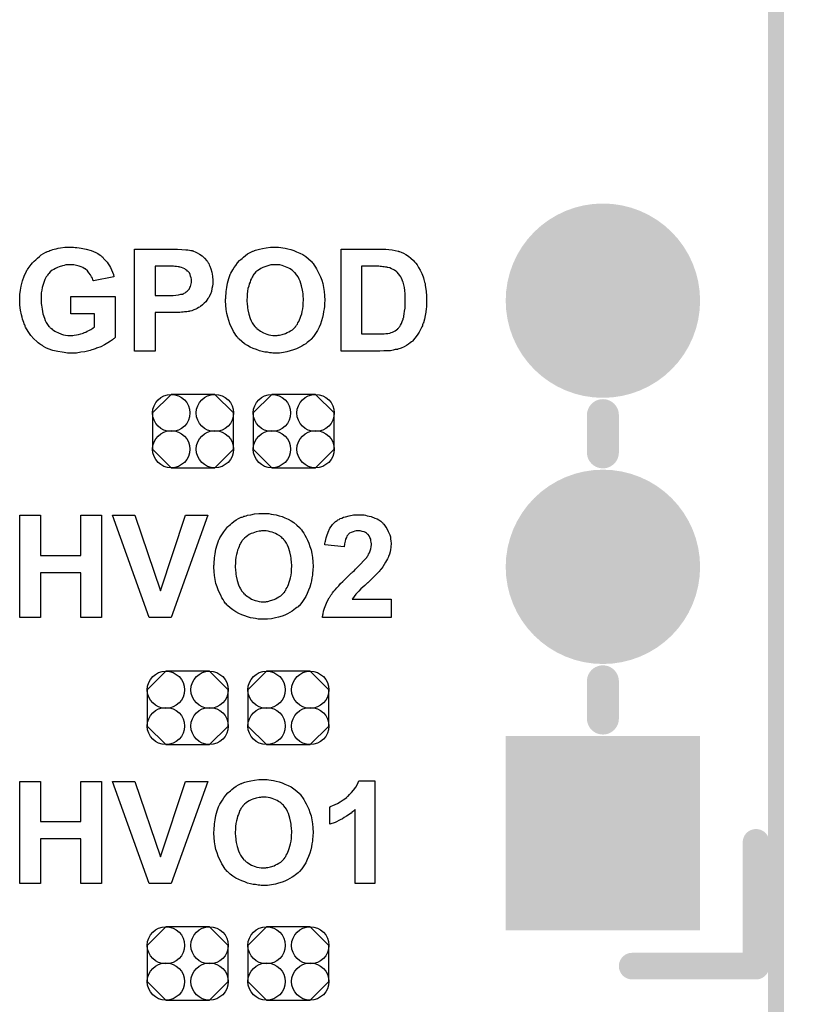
# Model space of a CAD drawing. Extents: x -0.07 to 0.96, y -0.15 to 1.54.
# Tile 13 of 14: x 0.67 to 0.96, y 0.77 to 1.14. Entities that reach past the tile are written whole.
import ezdxf

# ---------------------------------------------------------------- set-up
doc = ezdxf.new("R2010")
doc.units = 0
doc.layers.get('0').update_dxf_attribs({"linetype": 'CONTINUOUS'})
for name, color, linetype in [('gko', 6, 'CONTINUOUS'), ('gto', 2, 'CONTINUOUS'), ('gts', 1, 'CONTINUOUS')]:
    doc.layers.add(name, color=color, linetype=linetype)

# ---------------------------------------------------------------- blocks, each defined once
blk = doc.blocks.new('D27')
at = {"const_width": 0.006}
blk.add_lwpolyline([(-0.003, 0, 1), (0.003, 0, 1)], format="xyb", close=True, dxfattribs=at)
blk = doc.blocks.new('D29')
at = {"const_width": 0.005}
blk.add_lwpolyline([(-0.0025, 0, 1), (0.0025, 0, 1)], format="xyb", close=True, dxfattribs=at)
blk = doc.blocks.new('D45')
blk.add_lwpolyline([(0.0152, -0.0068), (0.0152, 0.0068), (0.0082, 0.0138), (-0.0082, 0.0138), (-0.0152, 0.0068), (-0.0152, -0.0068), (-0.0082, -0.0138), (0.0082, -0.0138)], close=True)
for centre in [(-0.0082, 0.0068), (0.0082, 0.0068), (-0.0082, -0.0068), (0.0082, -0.0068)]:
    blk.add_circle(centre, 0.007)
blk = doc.blocks.new('D60')
at = {"const_width": 0.073}
blk.add_lwpolyline([(-0.0365, 0), (0.0365, 0)], dxfattribs=at)
blk = doc.blocks.new('D61')
at = {"const_width": 0.0365}
blk.add_lwpolyline([(-0.01825, 0, 1), (0.01825, 0, 1)], format="xyb", close=True, dxfattribs=at)

msp = doc.modelspace()

# ---------------------------------------------------------------- linework, layer by layer
at = {"layer": 'gko', "color": 6, "const_width": 0.006}
msp.add_lwpolyline([(0.95, -0.05), (0.95, 1.45)], dxfattribs=at)
at = {"layer": 'gto', "color": 2}
for points in [[(0.6862, 1.0531), (0.6868, 1.053), (0.6875, 1.053), (0.6883, 1.0529), (0.6891, 1.0527), (0.6909, 1.0524), (0.6928, 1.0519), (0.6937, 1.0515), (0.6946, 1.0511), (0.6954, 1.0507), (0.6962, 1.0501), (0.6962, 1.0501), (0.6964, 1.05), (0.6966, 1.0498), (0.6969, 1.0496), (0.6972, 1.0493), (0.6975, 1.0489), (0.6979, 1.0485), (0.6984, 1.048), (0.6988, 1.0474), (0.6992, 1.0468), (0.6997, 1.0461), (0.7001, 1.0454), (0.7005, 1.0446), (0.7009, 1.0437), (0.7012, 1.0428), (0.7014, 1.0419), (0.6937, 1.0404), (0.6937, 1.0405), (0.6936, 1.0405), (0.6935, 1.0409), (0.6933, 1.0414), (0.693, 1.042), (0.6926, 1.0427), (0.692, 1.0435), (0.6914, 1.0442), (0.6906, 1.0449), (0.6905, 1.0449), (0.6902, 1.0451), (0.6897, 1.0454), (0.6891, 1.0457), (0.6883, 1.046), (0.6873, 1.0462), (0.6863, 1.0465), (0.685, 1.0465), (0.6845, 1.0465), (0.6842, 1.0465), (0.6838, 1.0464), (0.6833, 1.0464), (0.6827, 1.0462), (0.6821, 1.0461), (0.6808, 1.0457), (0.6802, 1.0455), (0.6795, 1.0451), (0.6788, 1.0447), (0.6782, 1.0444), (0.6775, 1.0438), (0.6769, 1.0432), (0.6769, 1.0432), (0.6768, 1.0431), (0.6767, 1.0429), (0.6765, 1.0426), (0.6763, 1.0423), (0.676, 1.0419), (0.6757, 1.0414), (0.6755, 1.0409), (0.6752, 1.0402), (0.6749, 1.0395), (0.6747, 1.0387), (0.6744, 1.0379), (0.6743, 1.0369), (0.6741, 1.0359), (0.674, 1.0348), (0.674, 1.0336), (0.674, 1.0336), (0.674, 1.0334), (0.674, 1.033), (0.674, 1.0325), (0.6741, 1.0319), (0.6742, 1.0313), (0.6743, 1.0305), (0.6744, 1.0298), (0.6747, 1.0281), (0.6753, 1.0264), (0.6756, 1.0255), (0.676, 1.0248), (0.6765, 1.024), (0.677, 1.0233), (0.677, 1.0233), (0.6772, 1.0232), (0.6773, 1.023), (0.6775, 1.0228), (0.6779, 1.0225), (0.6782, 1.0222), (0.6787, 1.0219), (0.6792, 1.0216), (0.6797, 1.0213), (0.6803, 1.021), (0.6817, 1.0204), (0.6824, 1.0202), (0.6832, 1.02), (0.6841, 1.0199), (0.685, 1.0199), (0.6854, 1.0199), (0.6859, 1.0199), (0.6865, 1.02), (0.6873, 1.0201), (0.6881, 1.0203), (0.689, 1.0205), (0.6899, 1.0208), (0.6899, 1.0208), (0.69, 1.0209), (0.6903, 1.021), (0.6908, 1.0212), (0.6913, 1.0215), (0.692, 1.0218), (0.6927, 1.0222), (0.6934, 1.0227), (0.6941, 1.0232), (0.6941, 1.0281), (0.6852, 1.0281), (0.6852, 1.0346), (0.7019, 1.0346), (0.7019, 1.0192), (0.7018, 1.0191), (0.7016, 1.0189), (0.7015, 1.0188), (0.7012, 1.0186), (0.7009, 1.0183), (0.7001, 1.0178), (0.6991, 1.0172), (0.6979, 1.0164), (0.6965, 1.0157), (0.6948, 1.0151), (0.6947, 1.0151), (0.6946, 1.015), (0.6944, 1.0149), (0.694, 1.0148), (0.6936, 1.0147), (0.6931, 1.0145), (0.6925, 1.0143), (0.6919, 1.0142), (0.6905, 1.0138), (0.6889, 1.0136), (0.6873, 1.0133), (0.6855, 1.0133), (0.6849, 1.0133), (0.6845, 1.0133), (0.6839, 1.0133), (0.6833, 1.0134), (0.6827, 1.0135), (0.6819, 1.0136), (0.6803, 1.0139), (0.6785, 1.0143), (0.6767, 1.0149), (0.6758, 1.0153), (0.6749, 1.0158), (0.6749, 1.0158), (0.6748, 1.0159), (0.6745, 1.0161), (0.6742, 1.0163), (0.6738, 1.0165), (0.6734, 1.0168), (0.6729, 1.0172), (0.6724, 1.0177), (0.6713, 1.0187), (0.6702, 1.0199), (0.6692, 1.0214), (0.6682, 1.023), (0.6682, 1.0231), (0.6681, 1.0233), (0.668, 1.0235), (0.6679, 1.0239), (0.6677, 1.0243), (0.6675, 1.0248), (0.6673, 1.0254), (0.6671, 1.0261), (0.6669, 1.0268), (0.6667, 1.0277), (0.6663, 1.0294), (0.6661, 1.0313), (0.666, 1.0333), (0.666, 1.0334), (0.666, 1.0336), (0.666, 1.0339), (0.6661, 1.0343), (0.6661, 1.0349), (0.6661, 1.0355), (0.6662, 1.0361), (0.6663, 1.0369), (0.6666, 1.0385), (0.6671, 1.0404), (0.6677, 1.0422), (0.6681, 1.0431), (0.6685, 1.044), (0.6686, 1.044), (0.6686, 1.0442), (0.6688, 1.0444), (0.6689, 1.0447), (0.6692, 1.0451), (0.6696, 1.0456), (0.6699, 1.0461), (0.6703, 1.0466), (0.6708, 1.0472), (0.6714, 1.0478), (0.672, 1.0484), (0.6727, 1.049), (0.6734, 1.0496), (0.6741, 1.0502), (0.6758, 1.0512), (0.6759, 1.0512), (0.676, 1.0513), (0.6762, 1.0514), (0.6765, 1.0515), (0.6769, 1.0516), (0.6773, 1.0518), (0.6778, 1.052), (0.6784, 1.0522), (0.679, 1.0524), (0.6797, 1.0525), (0.6805, 1.0527), (0.6813, 1.0529), (0.683, 1.0531), (0.685, 1.0531), (0.6857, 1.0531), (0.6862, 1.0531)], [(0.7239, 1.0524), (0.7253, 1.0524), (0.7269, 1.0522), (0.7284, 1.0521), (0.7291, 1.0521), (0.7298, 1.052), (0.7303, 1.0519), (0.7308, 1.0518), (0.7308, 1.0518), (0.7309, 1.0517), (0.7311, 1.0517), (0.7313, 1.0516), (0.7319, 1.0514), (0.7327, 1.051), (0.7335, 1.0505), (0.7345, 1.0499), (0.7354, 1.049), (0.7363, 1.048), (0.7363, 1.048), (0.7364, 1.0479), (0.7365, 1.0477), (0.7366, 1.0475), (0.7368, 1.0472), (0.737, 1.0469), (0.7372, 1.0465), (0.7374, 1.046), (0.7378, 1.0449), (0.7382, 1.0437), (0.7384, 1.0422), (0.7385, 1.0406), (0.7385, 1.0405), (0.7385, 1.0404), (0.7385, 1.0403), (0.7385, 1.04), (0.7385, 1.0397), (0.7385, 1.0393), (0.7384, 1.0385), (0.7382, 1.0376), (0.738, 1.0365), (0.7376, 1.0355), (0.7372, 1.0346), (0.7372, 1.0345), (0.737, 1.0342), (0.7367, 1.0338), (0.7363, 1.0332), (0.7359, 1.0326), (0.7353, 1.032), (0.7347, 1.0314), (0.7339, 1.0308), (0.7338, 1.0308), (0.7336, 1.0306), (0.7332, 1.0304), (0.7327, 1.0301), (0.7321, 1.0298), (0.7314, 1.0295), (0.7307, 1.0292), (0.7299, 1.029), (0.7298, 1.029), (0.7297, 1.0289), (0.7294, 1.0289), (0.7292, 1.0289), (0.7288, 1.0288), (0.7284, 1.0288), (0.7279, 1.0288), (0.7274, 1.0287), (0.7268, 1.0287), (0.7261, 1.0286), (0.7254, 1.0285), (0.7246, 1.0285), (0.7238, 1.0285), (0.7169, 1.0285), (0.7169, 1.014), (0.7091, 1.014), (0.7091, 1.0524), (0.7233, 1.0524), (0.7239, 1.0524)], [(0.7627, 1.0531), (0.7632, 1.0531), (0.764, 1.053), (0.7648, 1.0529), (0.7657, 1.0527), (0.7667, 1.0525), (0.7678, 1.0522), (0.7689, 1.0519), (0.77, 1.0514), (0.7712, 1.0509), (0.7723, 1.0503), (0.7734, 1.0496), (0.7744, 1.0487), (0.7754, 1.0478), (0.7755, 1.0477), (0.7757, 1.0476), (0.7759, 1.0472), (0.7762, 1.0469), (0.7766, 1.0463), (0.7771, 1.0456), (0.7775, 1.0449), (0.778, 1.044), (0.7785, 1.043), (0.7789, 1.0419), (0.7794, 1.0407), (0.7798, 1.0394), (0.7801, 1.038), (0.7803, 1.0365), (0.7805, 1.0349), (0.7806, 1.0331), (0.7806, 1.033), (0.7806, 1.0328), (0.7805, 1.0323), (0.7805, 1.0316), (0.7804, 1.0308), (0.7803, 1.0299), (0.7801, 1.0289), (0.7799, 1.0278), (0.7797, 1.0267), (0.7793, 1.0254), (0.7789, 1.0242), (0.7784, 1.023), (0.7778, 1.0218), (0.7771, 1.0207), (0.7763, 1.0195), (0.7754, 1.0185), (0.7754, 1.0184), (0.7752, 1.0183), (0.7749, 1.018), (0.7745, 1.0177), (0.774, 1.0173), (0.7734, 1.0168), (0.7727, 1.0164), (0.7719, 1.0159), (0.771, 1.0154), (0.77, 1.0149), (0.7688, 1.0145), (0.7676, 1.0141), (0.7663, 1.0138), (0.765, 1.0135), (0.7635, 1.0133), (0.762, 1.0133), (0.7616, 1.0133), (0.7611, 1.0133), (0.7606, 1.0134), (0.7599, 1.0134), (0.759, 1.0136), (0.7581, 1.0137), (0.7571, 1.0139), (0.756, 1.0142), (0.7549, 1.0146), (0.7537, 1.015), (0.7526, 1.0155), (0.7515, 1.0161), (0.7504, 1.0168), (0.7494, 1.0176), (0.7484, 1.0185), (0.7483, 1.0186), (0.7481, 1.0187), (0.7479, 1.0191), (0.7476, 1.0194), (0.7472, 1.02), (0.7468, 1.0207), (0.7463, 1.0214), (0.7459, 1.0223), (0.7454, 1.0232), (0.7449, 1.0243), (0.7445, 1.0255), (0.7441, 1.0268), (0.7438, 1.0282), (0.7435, 1.0297), (0.7434, 1.0313), (0.7433, 1.0329), (0.7433, 1.033), (0.7433, 1.0332), (0.7433, 1.0335), (0.7434, 1.0339), (0.7434, 1.0344), (0.7434, 1.035), (0.7435, 1.0356), (0.7435, 1.0364), (0.7438, 1.0379), (0.744, 1.0396), (0.7445, 1.0413), (0.745, 1.0428), (0.745, 1.0429), (0.7451, 1.0429), (0.7452, 1.0431), (0.7453, 1.0433), (0.7456, 1.0439), (0.746, 1.0446), (0.7465, 1.0454), (0.7471, 1.0462), (0.7478, 1.0472), (0.7486, 1.0481), (0.7486, 1.0481), (0.7487, 1.0482), (0.749, 1.0485), (0.7495, 1.0489), (0.7501, 1.0494), (0.7508, 1.05), (0.7516, 1.0506), (0.7526, 1.0511), (0.7536, 1.0516), (0.7536, 1.0516), (0.7537, 1.0516), (0.754, 1.0517), (0.7542, 1.0518), (0.7546, 1.052), (0.755, 1.0521), (0.7555, 1.0522), (0.756, 1.0524), (0.7572, 1.0526), (0.7586, 1.0529), (0.7602, 1.0531), (0.7618, 1.0531), (0.7622, 1.0531), (0.7627, 1.0531)], [(0.8024, 1.0524), (0.8035, 1.0523), (0.8046, 1.0522), (0.8059, 1.0521), (0.807, 1.0519), (0.8081, 1.0516), (0.8081, 1.0516), (0.8082, 1.0516), (0.8084, 1.0515), (0.8086, 1.0515), (0.8093, 1.0512), (0.8101, 1.0508), (0.811, 1.0503), (0.812, 1.0497), (0.8129, 1.049), (0.8139, 1.0481), (0.8139, 1.0481), (0.814, 1.048), (0.8142, 1.0476), (0.8147, 1.0471), (0.8152, 1.0464), (0.8158, 1.0455), (0.8164, 1.0444), (0.817, 1.0432), (0.8175, 1.0419), (0.8175, 1.0418), (0.8176, 1.0417), (0.8176, 1.0415), (0.8177, 1.0412), (0.8178, 1.0409), (0.8179, 1.0404), (0.818, 1.0399), (0.8182, 1.0394), (0.8183, 1.0388), (0.8184, 1.038), (0.8185, 1.0373), (0.8186, 1.0365), (0.8187, 1.0348), (0.8188, 1.0328), (0.8188, 1.0328), (0.8188, 1.0326), (0.8188, 1.0324), (0.8188, 1.032), (0.8187, 1.0316), (0.8187, 1.0311), (0.8187, 1.0306), (0.8186, 1.03), (0.8185, 1.0287), (0.8183, 1.0274), (0.818, 1.026), (0.8176, 1.0247), (0.8176, 1.0246), (0.8175, 1.0245), (0.8174, 1.0243), (0.8173, 1.0239), (0.8172, 1.0236), (0.817, 1.0232), (0.8165, 1.0222), (0.816, 1.0212), (0.8152, 1.02), (0.8144, 1.0189), (0.8135, 1.0178), (0.8134, 1.0177), (0.8131, 1.0175), (0.8126, 1.0172), (0.812, 1.0167), (0.8112, 1.0162), (0.8104, 1.0157), (0.8092, 1.0152), (0.808, 1.0148), (0.808, 1.0148), (0.8079, 1.0147), (0.8077, 1.0147), (0.8076, 1.0147), (0.807, 1.0146), (0.8062, 1.0144), (0.8052, 1.0142), (0.8041, 1.0141), (0.8027, 1.0141), (0.8012, 1.014), (0.7867, 1.014), (0.7867, 1.0524), (0.802, 1.0524), (0.8024, 1.0524)], [(0.7227, 1.0459), (0.7169, 1.0459), (0.7169, 1.035), (0.7222, 1.035), (0.7226, 1.035), (0.7236, 1.035), (0.7246, 1.0351), (0.7256, 1.0352), (0.7265, 1.0354), (0.7269, 1.0354), (0.7272, 1.0355), (0.7273, 1.0356), (0.7275, 1.0356), (0.7278, 1.0358), (0.7281, 1.036), (0.7285, 1.0363), (0.7289, 1.0366), (0.7293, 1.037), (0.7297, 1.0374), (0.7297, 1.0375), (0.7298, 1.0376), (0.7299, 1.0379), (0.7301, 1.0383), (0.7303, 1.0388), (0.7304, 1.0393), (0.7305, 1.0398), (0.7305, 1.0404), (0.7305, 1.0405), (0.7305, 1.0408), (0.7305, 1.0411), (0.7304, 1.0416), (0.7302, 1.0422), (0.73, 1.0428), (0.7297, 1.0434), (0.7293, 1.0439), (0.7292, 1.044), (0.729, 1.0441), (0.7288, 1.0444), (0.7284, 1.0446), (0.728, 1.045), (0.7274, 1.0452), (0.7268, 1.0455), (0.7262, 1.0456), (0.7261, 1.0456), (0.7259, 1.0457), (0.7255, 1.0457), (0.7249, 1.0458), (0.7242, 1.0458), (0.7237, 1.0459), (0.7232, 1.0459), (0.7227, 1.0459)], [(0.762, 1.0465), (0.7615, 1.0465), (0.7612, 1.0465), (0.7607, 1.0464), (0.7603, 1.0464), (0.7592, 1.0461), (0.758, 1.0457), (0.7573, 1.0455), (0.7566, 1.0451), (0.756, 1.0447), (0.7554, 1.0443), (0.7547, 1.0438), (0.7542, 1.0432), (0.7541, 1.0431), (0.7541, 1.043), (0.7539, 1.0429), (0.7537, 1.0426), (0.7535, 1.0422), (0.7533, 1.0418), (0.753, 1.0413), (0.7527, 1.0407), (0.7525, 1.04), (0.7522, 1.0393), (0.752, 1.0385), (0.7517, 1.0376), (0.7516, 1.0366), (0.7514, 1.0355), (0.7514, 1.0344), (0.7513, 1.0332), (0.7513, 1.0331), (0.7513, 1.0329), (0.7513, 1.0326), (0.7514, 1.0321), (0.7514, 1.0316), (0.7515, 1.0309), (0.7516, 1.0303), (0.7517, 1.0295), (0.752, 1.0279), (0.7526, 1.0263), (0.7529, 1.0254), (0.7533, 1.0247), (0.7538, 1.0239), (0.7543, 1.0233), (0.7544, 1.0232), (0.7545, 1.0231), (0.7546, 1.0229), (0.7549, 1.0228), (0.7551, 1.0225), (0.7555, 1.0222), (0.7559, 1.0219), (0.7564, 1.0216), (0.7575, 1.0209), (0.7588, 1.0204), (0.7595, 1.0202), (0.7603, 1.02), (0.7611, 1.0199), (0.762, 1.0199), (0.7624, 1.0199), (0.7627, 1.0199), (0.7631, 1.02), (0.7636, 1.02), (0.7646, 1.0203), (0.7658, 1.0207), (0.7665, 1.021), (0.7671, 1.0213), (0.7677, 1.0217), (0.7684, 1.0221), (0.769, 1.0226), (0.7696, 1.0232), (0.7696, 1.0233), (0.7697, 1.0234), (0.7698, 1.0235), (0.77, 1.0238), (0.7703, 1.0242), (0.7705, 1.0247), (0.7708, 1.0252), (0.7711, 1.0258), (0.7713, 1.0264), (0.7716, 1.0272), (0.7719, 1.028), (0.7721, 1.0289), (0.7723, 1.0299), (0.7724, 1.0309), (0.7725, 1.0321), (0.7726, 1.0333), (0.7726, 1.0334), (0.7726, 1.0336), (0.7726, 1.0339), (0.7725, 1.0344), (0.7724, 1.035), (0.7724, 1.0356), (0.7723, 1.0363), (0.7722, 1.037), (0.7718, 1.0386), (0.7713, 1.0403), (0.771, 1.0411), (0.7706, 1.0419), (0.7701, 1.0426), (0.7696, 1.0432), (0.7696, 1.0433), (0.7695, 1.0434), (0.7693, 1.0435), (0.7691, 1.0437), (0.7688, 1.044), (0.7685, 1.0443), (0.7681, 1.0446), (0.7676, 1.0449), (0.7671, 1.0452), (0.7665, 1.0455), (0.7652, 1.046), (0.7645, 1.0462), (0.7637, 1.0464), (0.7628, 1.0465), (0.762, 1.0465)], [(0.7995, 1.0459), (0.7944, 1.0459), (0.7944, 1.0205), (0.8013, 1.0205), (0.802, 1.0205), (0.8028, 1.0205), (0.8035, 1.0207), (0.8043, 1.0207), (0.8049, 1.0208), (0.805, 1.0208), (0.8052, 1.0209), (0.8055, 1.021), (0.806, 1.0212), (0.8065, 1.0214), (0.807, 1.0217), (0.8075, 1.022), (0.808, 1.0224), (0.808, 1.0225), (0.8082, 1.0227), (0.8084, 1.0229), (0.8087, 1.0233), (0.809, 1.0238), (0.8094, 1.0244), (0.8096, 1.0252), (0.81, 1.0261), (0.81, 1.0262), (0.81, 1.0262), (0.81, 1.0264), (0.8101, 1.0266), (0.8102, 1.0268), (0.8102, 1.0272), (0.8104, 1.028), (0.8105, 1.029), (0.8107, 1.0302), (0.8107, 1.0316), (0.8108, 1.0331), (0.8108, 1.0332), (0.8108, 1.0334), (0.8108, 1.0336), (0.8108, 1.0339), (0.8108, 1.0343), (0.8107, 1.0347), (0.8107, 1.0356), (0.8106, 1.0368), (0.8105, 1.0379), (0.8102, 1.039), (0.81, 1.04), (0.81, 1.04), (0.8099, 1.0401), (0.8098, 1.0404), (0.8096, 1.0408), (0.8094, 1.0414), (0.8091, 1.0419), (0.8087, 1.0425), (0.8082, 1.0431), (0.8077, 1.0437), (0.8077, 1.0437), (0.8075, 1.0439), (0.8072, 1.0441), (0.8068, 1.0444), (0.8062, 1.0447), (0.8056, 1.045), (0.805, 1.0453), (0.8042, 1.0455), (0.8041, 1.0455), (0.8039, 1.0456), (0.8034, 1.0456), (0.8028, 1.0457), (0.8024, 1.0457), (0.8019, 1.0458), (0.8014, 1.0458), (0.8009, 1.0459), (0.8002, 1.0459), (0.7995, 1.0459)], [(0.6967, 0.914), (0.6889, 0.914), (0.6889, 0.9308), (0.6738, 0.9308), (0.6738, 0.914), (0.666, 0.914), (0.666, 0.9524), (0.6738, 0.9524), (0.6738, 0.9373), (0.6889, 0.9373), (0.6889, 0.9524), (0.6967, 0.9524), (0.6967, 0.914)], [(0.7229, 0.914), (0.7146, 0.914), (0.7008, 0.9524), (0.7092, 0.9524), (0.7189, 0.924), (0.7283, 0.9524), (0.7366, 0.9524), (0.7229, 0.914)], [(0.7583, 0.9531), (0.7589, 0.9531), (0.7596, 0.953), (0.7604, 0.9528), (0.7613, 0.9527), (0.7623, 0.9525), (0.7634, 0.9522), (0.7645, 0.9519), (0.7656, 0.9514), (0.7668, 0.9509), (0.7679, 0.9503), (0.769, 0.9496), (0.7701, 0.9487), (0.7711, 0.9478), (0.7711, 0.9477), (0.7713, 0.9476), (0.7716, 0.9472), (0.7718, 0.9469), (0.7722, 0.9463), (0.7727, 0.9456), (0.7731, 0.9449), (0.7736, 0.944), (0.7741, 0.943), (0.7746, 0.9419), (0.775, 0.9407), (0.7754, 0.9394), (0.7757, 0.938), (0.7759, 0.9365), (0.7761, 0.9349), (0.7762, 0.9331), (0.7762, 0.933), (0.7762, 0.9328), (0.7761, 0.9323), (0.7761, 0.9316), (0.776, 0.9308), (0.7759, 0.9299), (0.7757, 0.9289), (0.7756, 0.9278), (0.7753, 0.9267), (0.7749, 0.9254), (0.7745, 0.9242), (0.774, 0.923), (0.7734, 0.9218), (0.7727, 0.9207), (0.7719, 0.9196), (0.7711, 0.9185), (0.771, 0.9184), (0.7708, 0.9183), (0.7706, 0.918), (0.7701, 0.9177), (0.7696, 0.9173), (0.769, 0.9168), (0.7683, 0.9164), (0.7675, 0.9159), (0.7666, 0.9154), (0.7656, 0.9149), (0.7645, 0.9145), (0.7632, 0.9141), (0.762, 0.9138), (0.7606, 0.9135), (0.7591, 0.9133), (0.7576, 0.9133), (0.7572, 0.9133), (0.7567, 0.9133), (0.7562, 0.9134), (0.7555, 0.9134), (0.7546, 0.9136), (0.7537, 0.9137), (0.7527, 0.9139), (0.7516, 0.9142), (0.7505, 0.9146), (0.7494, 0.915), (0.7483, 0.9155), (0.7471, 0.9161), (0.746, 0.9168), (0.745, 0.9176), (0.744, 0.9185), (0.7439, 0.9186), (0.7438, 0.9187), (0.7435, 0.9191), (0.7432, 0.9194), (0.7428, 0.92), (0.7424, 0.9207), (0.7419, 0.9214), (0.7415, 0.9223), (0.741, 0.9232), (0.7405, 0.9243), (0.7401, 0.9255), (0.7397, 0.9268), (0.7394, 0.9282), (0.7391, 0.9297), (0.739, 0.9313), (0.7389, 0.9329), (0.7389, 0.933), (0.7389, 0.9332), (0.7389, 0.9335), (0.739, 0.9339), (0.739, 0.9344), (0.739, 0.935), (0.7391, 0.9356), (0.7391, 0.9364), (0.7394, 0.9379), (0.7396, 0.9396), (0.7401, 0.9413), (0.7406, 0.9428), (0.7406, 0.9429), (0.7407, 0.9429), (0.7408, 0.9431), (0.7409, 0.9433), (0.7412, 0.9439), (0.7416, 0.9446), (0.7421, 0.9454), (0.7427, 0.9462), (0.7434, 0.9472), (0.7442, 0.9481), (0.7443, 0.9481), (0.7443, 0.9482), (0.7446, 0.9485), (0.7451, 0.9489), (0.7457, 0.9494), (0.7464, 0.95), (0.7473, 0.9506), (0.7482, 0.9511), (0.7492, 0.9516), (0.7492, 0.9516), (0.7494, 0.9516), (0.7496, 0.9517), (0.7499, 0.9518), (0.7502, 0.952), (0.7506, 0.9521), (0.7511, 0.9522), (0.7516, 0.9524), (0.7528, 0.9526), (0.7542, 0.9529), (0.7558, 0.9531), (0.7575, 0.9531), (0.7579, 0.9531), (0.7583, 0.9531)], [(0.7942, 0.9526), (0.7947, 0.9525), (0.7953, 0.9525), (0.7959, 0.9524), (0.7965, 0.9522), (0.798, 0.9519), (0.7994, 0.9513), (0.8002, 0.951), (0.8009, 0.9506), (0.8016, 0.9501), (0.8022, 0.9495), (0.8023, 0.9495), (0.8024, 0.9494), (0.8025, 0.9492), (0.8027, 0.949), (0.803, 0.9487), (0.8033, 0.9483), (0.8035, 0.9479), (0.8039, 0.9474), (0.8044, 0.9463), (0.805, 0.945), (0.8052, 0.9443), (0.8053, 0.9435), (0.8054, 0.9427), (0.8055, 0.9419), (0.8055, 0.9417), (0.8055, 0.9414), (0.8054, 0.9409), (0.8054, 0.9403), (0.8052, 0.9395), (0.8051, 0.9387), (0.8049, 0.9378), (0.8045, 0.9369), (0.8045, 0.9368), (0.8044, 0.9365), (0.8041, 0.936), (0.8038, 0.9354), (0.8034, 0.9347), (0.8029, 0.9339), (0.8023, 0.933), (0.8016, 0.932), (0.8015, 0.932), (0.8013, 0.9317), (0.801, 0.9313), (0.8005, 0.9308), (0.7998, 0.9301), (0.799, 0.9292), (0.798, 0.9283), (0.7968, 0.9271), (0.7967, 0.927), (0.7966, 0.927), (0.7964, 0.9268), (0.7962, 0.9266), (0.7956, 0.926), (0.7949, 0.9254), (0.7941, 0.9247), (0.7934, 0.9239), (0.7928, 0.9233), (0.7925, 0.923), (0.7923, 0.9228), (0.7923, 0.9228), (0.7922, 0.9227), (0.792, 0.9224), (0.7918, 0.9222), (0.7913, 0.9215), (0.7908, 0.9208), (0.8055, 0.9208), (0.8055, 0.914), (0.7797, 0.914), (0.7797, 0.9141), (0.7797, 0.9142), (0.7797, 0.9144), (0.7798, 0.9147), (0.7798, 0.915), (0.7799, 0.9154), (0.7801, 0.9164), (0.7804, 0.9175), (0.7809, 0.9187), (0.7814, 0.92), (0.7822, 0.9213), (0.7822, 0.9214), (0.7823, 0.9215), (0.7824, 0.9217), (0.7826, 0.9219), (0.7828, 0.9223), (0.7832, 0.9227), (0.7835, 0.9232), (0.784, 0.9238), (0.7845, 0.9244), (0.7851, 0.9251), (0.7858, 0.9259), (0.7865, 0.9267), (0.7874, 0.9275), (0.7883, 0.9285), (0.7893, 0.9295), (0.7904, 0.9305), (0.7905, 0.9306), (0.7907, 0.9308), (0.7909, 0.931), (0.7912, 0.9313), (0.7917, 0.9316), (0.7921, 0.9321), (0.7931, 0.9331), (0.7941, 0.9341), (0.7951, 0.9352), (0.7955, 0.9356), (0.796, 0.9361), (0.7963, 0.9365), (0.7965, 0.9369), (0.7966, 0.937), (0.7968, 0.9373), (0.797, 0.9377), (0.7973, 0.9383), (0.7976, 0.939), (0.7979, 0.9398), (0.798, 0.9405), (0.7981, 0.9414), (0.7981, 0.9414), (0.7981, 0.9415), (0.7981, 0.9417), (0.798, 0.9423), (0.7979, 0.9428), (0.7978, 0.9434), (0.7975, 0.944), (0.7972, 0.9446), (0.7968, 0.9452), (0.7967, 0.9452), (0.7965, 0.9454), (0.7962, 0.9456), (0.7958, 0.9459), (0.7953, 0.9461), (0.7946, 0.9463), (0.7939, 0.9465), (0.7931, 0.9465), (0.7927, 0.9465), (0.7923, 0.9465), (0.7918, 0.9464), (0.7912, 0.9462), (0.7905, 0.9459), (0.7899, 0.9456), (0.7894, 0.9451), (0.7893, 0.9451), (0.7892, 0.9449), (0.7889, 0.9445), (0.7887, 0.944), (0.7884, 0.9434), (0.7882, 0.9426), (0.788, 0.9416), (0.7879, 0.9405), (0.7806, 0.9413), (0.7806, 0.9413), (0.7806, 0.9415), (0.7806, 0.9418), (0.7807, 0.9423), (0.7808, 0.9427), (0.7809, 0.9433), (0.7811, 0.9439), (0.7813, 0.9446), (0.7818, 0.946), (0.7825, 0.9475), (0.7829, 0.9482), (0.7834, 0.9489), (0.784, 0.9494), (0.7846, 0.95), (0.7847, 0.95), (0.7848, 0.9501), (0.7849, 0.9502), (0.7852, 0.9504), (0.7855, 0.9506), (0.786, 0.9508), (0.7864, 0.9511), (0.787, 0.9513), (0.7876, 0.9516), (0.7883, 0.9518), (0.7897, 0.9522), (0.7914, 0.9525), (0.7923, 0.9526), (0.7933, 0.9526), (0.7938, 0.9526), (0.7942, 0.9526)], [(0.7576, 0.9465), (0.7571, 0.9465), (0.7568, 0.9465), (0.7564, 0.9464), (0.7559, 0.9464), (0.7548, 0.9461), (0.7536, 0.9457), (0.7529, 0.9455), (0.7522, 0.9451), (0.7516, 0.9447), (0.751, 0.9443), (0.7504, 0.9438), (0.7498, 0.9432), (0.7498, 0.9431), (0.7497, 0.943), (0.7495, 0.9429), (0.7494, 0.9426), (0.7491, 0.9422), (0.7489, 0.9418), (0.7486, 0.9413), (0.7484, 0.9407), (0.7481, 0.94), (0.7478, 0.9393), (0.7476, 0.9385), (0.7474, 0.9376), (0.7472, 0.9366), (0.747, 0.9355), (0.747, 0.9344), (0.7469, 0.9332), (0.7469, 0.9331), (0.7469, 0.9329), (0.7469, 0.9326), (0.747, 0.9321), (0.747, 0.9316), (0.7471, 0.9309), (0.7472, 0.9303), (0.7473, 0.9295), (0.7476, 0.9279), (0.7482, 0.9263), (0.7485, 0.9254), (0.7489, 0.9247), (0.7494, 0.9239), (0.7499, 0.9233), (0.75, 0.9232), (0.7501, 0.9231), (0.7502, 0.9229), (0.7505, 0.9228), (0.7507, 0.9225), (0.7511, 0.9222), (0.7515, 0.9219), (0.752, 0.9216), (0.7531, 0.9209), (0.7544, 0.9204), (0.7551, 0.9202), (0.7559, 0.92), (0.7567, 0.9199), (0.7576, 0.9199), (0.758, 0.9199), (0.7584, 0.9199), (0.7587, 0.92), (0.7592, 0.92), (0.7602, 0.9203), (0.7615, 0.9207), (0.7621, 0.921), (0.7627, 0.9213), (0.7633, 0.9217), (0.764, 0.9221), (0.7646, 0.9226), (0.7652, 0.9232), (0.7652, 0.9233), (0.7653, 0.9234), (0.7655, 0.9235), (0.7656, 0.9238), (0.7659, 0.9242), (0.7661, 0.9247), (0.7664, 0.9252), (0.7667, 0.9258), (0.767, 0.9264), (0.7672, 0.9272), (0.7675, 0.928), (0.7677, 0.9289), (0.7679, 0.9299), (0.7681, 0.9309), (0.7681, 0.9321), (0.7682, 0.9333), (0.7682, 0.9334), (0.7682, 0.9336), (0.7682, 0.9339), (0.7681, 0.9344), (0.7681, 0.935), (0.768, 0.9356), (0.768, 0.9363), (0.7678, 0.937), (0.7675, 0.9386), (0.767, 0.9403), (0.7666, 0.9411), (0.7662, 0.9419), (0.7657, 0.9426), (0.7652, 0.9432), (0.7652, 0.9433), (0.7651, 0.9434), (0.765, 0.9435), (0.7647, 0.9437), (0.7644, 0.944), (0.7641, 0.9443), (0.7637, 0.9446), (0.7632, 0.9449), (0.7627, 0.9452), (0.7621, 0.9455), (0.7608, 0.946), (0.7601, 0.9462), (0.7593, 0.9464), (0.7585, 0.9465), (0.7576, 0.9465)], [(0.6967, 0.814), (0.6889, 0.814), (0.6889, 0.8308), (0.6738, 0.8308), (0.6738, 0.814), (0.666, 0.814), (0.666, 0.8524), (0.6738, 0.8524), (0.6738, 0.8373), (0.6889, 0.8373), (0.6889, 0.8524), (0.6967, 0.8524), (0.6967, 0.814)], [(0.7229, 0.814), (0.7146, 0.814), (0.7008, 0.8524), (0.7092, 0.8524), (0.7189, 0.824), (0.7283, 0.8524), (0.7366, 0.8524), (0.7229, 0.814)], [(0.7583, 0.8531), (0.7589, 0.8531), (0.7596, 0.853), (0.7604, 0.8529), (0.7613, 0.8527), (0.7623, 0.8525), (0.7634, 0.8522), (0.7645, 0.8519), (0.7656, 0.8514), (0.7668, 0.8509), (0.7679, 0.8503), (0.769, 0.8496), (0.7701, 0.8487), (0.7711, 0.8478), (0.7711, 0.8477), (0.7713, 0.8476), (0.7716, 0.8472), (0.7718, 0.8469), (0.7722, 0.8463), (0.7727, 0.8456), (0.7731, 0.8449), (0.7736, 0.844), (0.7741, 0.843), (0.7746, 0.8419), (0.775, 0.8407), (0.7754, 0.8394), (0.7757, 0.838), (0.7759, 0.8365), (0.7761, 0.8349), (0.7762, 0.8331), (0.7762, 0.833), (0.7762, 0.8328), (0.7761, 0.8323), (0.7761, 0.8316), (0.776, 0.8308), (0.7759, 0.8299), (0.7757, 0.8289), (0.7756, 0.8278), (0.7753, 0.8267), (0.7749, 0.8254), (0.7745, 0.8242), (0.774, 0.823), (0.7734, 0.8218), (0.7727, 0.8207), (0.7719, 0.8195), (0.7711, 0.8185), (0.771, 0.8184), (0.7708, 0.8183), (0.7706, 0.818), (0.7701, 0.8177), (0.7696, 0.8173), (0.769, 0.8168), (0.7683, 0.8164), (0.7675, 0.8159), (0.7666, 0.8154), (0.7656, 0.8149), (0.7645, 0.8145), (0.7632, 0.8141), (0.762, 0.8138), (0.7606, 0.8135), (0.7591, 0.8133), (0.7576, 0.8133), (0.7572, 0.8133), (0.7567, 0.8133), (0.7562, 0.8134), (0.7555, 0.8134), (0.7546, 0.8136), (0.7537, 0.8137), (0.7527, 0.8139), (0.7516, 0.8142), (0.7505, 0.8146), (0.7494, 0.815), (0.7483, 0.8155), (0.7471, 0.8161), (0.746, 0.8168), (0.745, 0.8176), (0.744, 0.8185), (0.7439, 0.8186), (0.7438, 0.8187), (0.7435, 0.8191), (0.7432, 0.8194), (0.7428, 0.82), (0.7424, 0.8207), (0.7419, 0.8214), (0.7415, 0.8223), (0.741, 0.8232), (0.7405, 0.8243), (0.7401, 0.8255), (0.7397, 0.8268), (0.7394, 0.8282), (0.7391, 0.8297), (0.739, 0.8313), (0.7389, 0.8329), (0.7389, 0.833), (0.7389, 0.8332), (0.7389, 0.8335), (0.739, 0.8339), (0.739, 0.8344), (0.739, 0.835), (0.7391, 0.8356), (0.7391, 0.8364), (0.7394, 0.8379), (0.7396, 0.8396), (0.7401, 0.8413), (0.7406, 0.8428), (0.7406, 0.8429), (0.7407, 0.8429), (0.7408, 0.8431), (0.7409, 0.8433), (0.7412, 0.8439), (0.7416, 0.8446), (0.7421, 0.8454), (0.7427, 0.8462), (0.7434, 0.8472), (0.7442, 0.8481), (0.7443, 0.8481), (0.7443, 0.8482), (0.7446, 0.8485), (0.7451, 0.8489), (0.7457, 0.8494), (0.7464, 0.85), (0.7473, 0.8506), (0.7482, 0.8511), (0.7492, 0.8516), (0.7492, 0.8516), (0.7494, 0.8516), (0.7496, 0.8517), (0.7499, 0.8518), (0.7502, 0.852), (0.7506, 0.8521), (0.7511, 0.8522), (0.7516, 0.8524), (0.7528, 0.8526), (0.7542, 0.8529), (0.7558, 0.8531), (0.7575, 0.8531), (0.7579, 0.8531), (0.7583, 0.8531)], [(0.7994, 0.814), (0.792, 0.814), (0.792, 0.8418), (0.792, 0.8418), (0.7919, 0.8416), (0.7917, 0.8415), (0.7913, 0.8412), (0.7909, 0.8409), (0.7905, 0.8405), (0.7899, 0.8401), (0.7893, 0.8397), (0.7887, 0.8393), (0.7879, 0.8388), (0.7872, 0.8383), (0.7863, 0.8379), (0.7845, 0.837), (0.7825, 0.8363), (0.7825, 0.8429), (0.7826, 0.8429), (0.7827, 0.843), (0.7828, 0.843), (0.783, 0.8431), (0.7836, 0.8434), (0.7844, 0.8437), (0.7853, 0.8441), (0.7864, 0.8447), (0.7875, 0.8455), (0.7888, 0.8464), (0.7888, 0.8465), (0.7889, 0.8465), (0.7891, 0.8467), (0.7893, 0.8469), (0.7899, 0.8475), (0.7906, 0.8482), (0.7914, 0.8491), (0.7922, 0.8502), (0.7929, 0.8514), (0.7934, 0.8526), (0.7994, 0.8526), (0.7994, 0.814)], [(0.7576, 0.8465), (0.7571, 0.8465), (0.7568, 0.8465), (0.7564, 0.8464), (0.7559, 0.8464), (0.7548, 0.8461), (0.7536, 0.8457), (0.7529, 0.8455), (0.7522, 0.8451), (0.7516, 0.8447), (0.751, 0.8443), (0.7504, 0.8438), (0.7498, 0.8432), (0.7498, 0.8431), (0.7497, 0.843), (0.7495, 0.8429), (0.7494, 0.8426), (0.7491, 0.8422), (0.7489, 0.8418), (0.7486, 0.8413), (0.7484, 0.8407), (0.7481, 0.84), (0.7478, 0.8393), (0.7476, 0.8385), (0.7474, 0.8376), (0.7472, 0.8366), (0.747, 0.8355), (0.747, 0.8344), (0.7469, 0.8332), (0.7469, 0.8331), (0.7469, 0.8329), (0.7469, 0.8326), (0.747, 0.8321), (0.747, 0.8316), (0.7471, 0.8309), (0.7472, 0.8303), (0.7473, 0.8295), (0.7476, 0.8279), (0.7482, 0.8263), (0.7485, 0.8254), (0.7489, 0.8247), (0.7494, 0.8239), (0.7499, 0.8233), (0.75, 0.8232), (0.7501, 0.8231), (0.7502, 0.8229), (0.7505, 0.8228), (0.7507, 0.8225), (0.7511, 0.8222), (0.7515, 0.8219), (0.752, 0.8216), (0.7531, 0.8209), (0.7544, 0.8204), (0.7551, 0.8202), (0.7559, 0.82), (0.7567, 0.8199), (0.7576, 0.8199), (0.758, 0.8199), (0.7584, 0.8199), (0.7587, 0.82), (0.7592, 0.82), (0.7602, 0.8203), (0.7615, 0.8207), (0.7621, 0.821), (0.7627, 0.8213), (0.7633, 0.8217), (0.764, 0.8221), (0.7646, 0.8226), (0.7652, 0.8232), (0.7652, 0.8233), (0.7653, 0.8234), (0.7655, 0.8235), (0.7656, 0.8238), (0.7659, 0.8242), (0.7661, 0.8247), (0.7664, 0.8252), (0.7667, 0.8258), (0.767, 0.8264), (0.7672, 0.8272), (0.7675, 0.828), (0.7677, 0.8289), (0.7679, 0.8299), (0.7681, 0.8309), (0.7681, 0.8321), (0.7682, 0.8333), (0.7682, 0.8334), (0.7682, 0.8336), (0.7682, 0.8339), (0.7681, 0.8344), (0.7681, 0.835), (0.768, 0.8356), (0.768, 0.8363), (0.7678, 0.837), (0.7675, 0.8386), (0.767, 0.8403), (0.7666, 0.8411), (0.7662, 0.8419), (0.7657, 0.8426), (0.7652, 0.8432), (0.7652, 0.8433), (0.7651, 0.8434), (0.765, 0.8435), (0.7647, 0.8437), (0.7644, 0.844), (0.7641, 0.8443), (0.7637, 0.8446), (0.7632, 0.8449), (0.7627, 0.8452), (0.7621, 0.8455), (0.7608, 0.846), (0.7601, 0.8462), (0.7593, 0.8464), (0.7585, 0.8465), (0.7576, 0.8465)]]:
    msp.add_lwpolyline(points, dxfattribs=at)
for points, const_width in [([(0.885, 0.976), (0.885, 0.99)], 0.012), ([(0.885, 0.876), (0.885, 0.89)], 0.012), ([(0.9425, 0.783), (0.9425, 0.8295)], 0.01), ([(0.896, 0.783), (0.9425, 0.783)], 0.01)]:
    msp.add_lwpolyline(points, dxfattribs=dict(at, const_width=const_width))

# ---------------------------------------------------------------- block references
at = {"layer": 'gto'}
for name, p in [('D27', (0.885, 0.99)), ('D27', (0.885, 0.976)), ('D27', (0.885, 0.89)), ('D27', (0.885, 0.876)), ('D29', (0.9425, 0.8295)), ('D29', (0.896, 0.783)), ('D29', (0.9425, 0.783)), ('D29', (0.9425, 0.783))]:
    msp.add_blockref(name, p, dxfattribs=at)
at = {"layer": 'gts'}
for name, p in [('D61', (0.885, 1.033)), ('D45', (0.7311, 0.984)), ('D45', (0.7689, 0.984)), ('D61', (0.885, 0.933)), ('D45', (0.7291, 0.88)), ('D45', (0.7669, 0.88)), ('D60', (0.885, 0.833)), ('D45', (0.7291, 0.784)), ('D45', (0.7669, 0.784))]:
    msp.add_blockref(name, p, dxfattribs=at)

doc.saveas('drawing.dxf')
